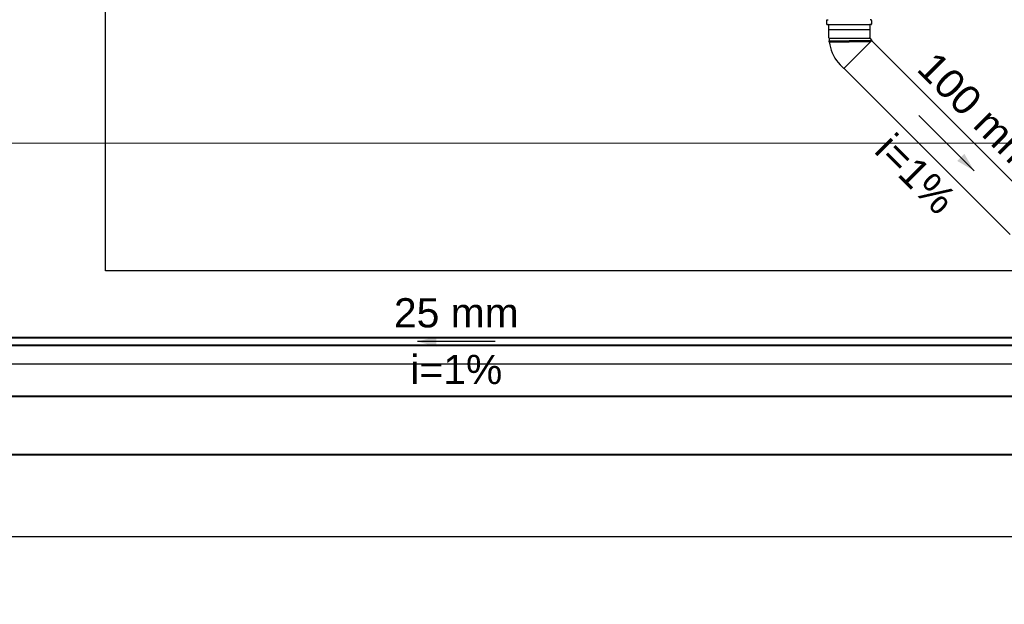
# Model space of a CAD drawing. Header units: millimetres. Extents: x -27714 to -5776, y 5810 to 9208.
# Tile 100 of 256: x -25297 to -25292, y 7011 to 7014. Entities that reach past the tile are written whole.
import ezdxf

# ---------------------------------------------------------------- set-up
doc = ezdxf.new("R2010")
doc.units = ezdxf.units.MM
for name, color, linetype, lineweight in [('AP-Condutos', 4, 'Continuous', 40), ('AP-Textos conduto', 7, 'Continuous', 25), ('DI-Detalhes', 1, 'Continuous', 30), ('TQ-Condutos', 3, 'Continuous', 30), ('TQ-Textos conduto', 7, 'Continuous', 25)]:
    doc.layers.add(name, color=color, linetype=linetype, lineweight=lineweight)
for name, color, linetype in [('AP-Sentido conduto', 9, 'Continuous'), ('Simbolos', 5, 'Continuous'), ('Simbolos_int', 2, 'Continuous'), ('TEXTO', 7, 'Continuous'), ('TEXTO @ 200', 7, 'Continuous'), ('TQ-Sentido conduto', 9, 'Continuous')]:
    doc.layers.add(name, color=color, linetype=linetype)
doc.styles.add('Arial', font='arial.ttf')

# ---------------------------------------------------------------- blocks, each defined once
blk = doc.blocks.new('SIMBOLO NOMENCLATURA')
at = {"linetype": 'Continuous'}
blk.add_circle((-30, 0), 30, dxfattribs=at)
blk = doc.blocks.new('*U155')
at = {"layer": 'TEXTO @ 200', "linetype": 'Continuous', "xscale": 40, "yscale": 40, "zscale": 40}
blk.add_blockref('SIMBOLO NOMENCLATURA', (-23654.5269, 7584.9791), dxfattribs=at)
blk = doc.blocks.new('*U159')
at = {"layer": 'TEXTO @ 200', "linetype": 'Continuous', "xscale": 40, "yscale": 40, "zscale": 40}
blk.add_blockref('SIMBOLO NOMENCLATURA', (-23783.0676, 7189.4887), dxfattribs=at)

msp = doc.modelspace()

# ---------------------------------------------------------------- hatches: boundary and pattern name
at = {"layer": 'AP-Sentido conduto', "linetype": 'Continuous'}
msp.add_hatch(color=256, dxfattribs=at).paths.add_polyline_path([(-25295.1758, 7012.3245), (-25295.0792, 7012.2987), (-25295.0792, 7012.3504)])
at = {"layer": 'TQ-Sentido conduto', "linetype": 'Continuous'}
msp.add_hatch(color=256, dxfattribs=at).paths.add_polyline_path([(-25292.319, 7013.2014), (-25292.369, 7013.288), (-25292.4056, 7013.2514)])

# ---------------------------------------------------------------- linework, layer by layer
at = {"color": 7, "linetype": 'Continuous', "lineweight": 0}
msp.add_lwpolyline([(-25228.4163, 7014.3428), (-25228.4163, 7013.3428), (-25304.6163, 7013.3428), (-25304.6163, 7014.3428)], dxfattribs=at)
at = {"layer": 'AP-Condutos'}
for p, q in [((-25286.8893, 7012.3445), (-25303.0623, 7012.3445)), ((-25286.8893, 7012.3045), (-25303.0623, 7012.3045)), ((-25228.4813, 7012.0428), (-25305.4013, 7012.0428)), ((-25228.4813, 7011.7428), (-25305.4013, 7011.7428))]:
    msp.add_line(p, q, dxfattribs=at)
at = {"layer": 'AP-Sentido conduto'}
msp.add_lwpolyline([(-25294.7758, 7012.3245), (-25295.1758, 7012.3245)], dxfattribs=at)
at = {"layer": 'DI-Detalhes'}
for points in [[(-25286.584, 7012.6882), (-25296.7762, 7012.6882), (-25296.7762, 7021.3831), (-25286.584, 7021.3831), (-25286.584, 7012.6882)], [(-25306.4278, 7012.2106), (-25228.2172, 7012.2106), (-25228.2172, 7011.3226), (-25306.4278, 7011.3226), (-25306.4278, 7012.2106)]]:
    msp.add_lwpolyline(points, dxfattribs=at)
at = {"layer": 'Simbolos'}
for p, q in [((-25293.0757, 7013.9731), (-25293.0757, 7013.9542)), ((-25293.0742, 7013.975), (-25293.0683, 7013.9766)), ((-25292.8465, 7013.975), (-25292.8524, 7013.9766)), ((-25292.8451, 7013.9731), (-25292.8451, 7013.9542)), ((-25293.0738, 7013.9522), (-25293.0687, 7013.9517)), ((-25293.0669, 7013.9497), (-25293.0669, 7013.9256)), ((-25293.0669, 7013.9256), (-25293.0664, 7013.9251)), ((-25293.0664, 7013.9251), (-25293.0664, 7013.8856)), ((-25292.8539, 7013.9256), (-25292.8544, 7013.9251)), ((-25292.8544, 7013.9251), (-25292.8544, 7013.8856)), ((-25292.8539, 7013.9497), (-25292.8539, 7013.9256)), ((-25292.8469, 7013.9522), (-25292.852, 7013.9517)), ((-25293.0664, 7013.8856), (-25293.062, 7013.8812)), ((-25293.062, 7013.8688), (-25293.065, 7013.8685)), ((-25293.065, 7013.8685), (-25293.065, 7013.8626)), ((-25293.062, 7013.8624), (-25293.065, 7013.8626)), ((-25293.062, 7013.8812), (-25293.062, 7013.8688)), ((-25293.062, 7013.8688), (-25292.9604, 7013.8688)), ((-25292.8544, 7013.8856), (-25292.8548, 7013.8851)), ((-25292.8548, 7013.8809), (-25292.8441, 7013.8702)), ((-25293.0065, 7013.7452), (-25292.9878, 7013.7265))]:
    msp.add_line(p, q, dxfattribs=at)
for points in [[(-25293.0742, 7013.975), (-25293.0745, 7013.9749), (-25293.0747, 7013.9748), (-25293.075, 7013.9746), (-25293.0752, 7013.9744), (-25293.0753, 7013.9742), (-25293.0755, 7013.9739), (-25293.0756, 7013.9736), (-25293.0756, 7013.9734), (-25293.0757, 7013.9731)], [(-25293.0757, 7013.9542), (-25293.0756, 7013.9538), (-25293.0756, 7013.9535), (-25293.0754, 7013.9532), (-25293.0752, 7013.9529), (-25293.075, 7013.9527), (-25293.0748, 7013.9525), (-25293.0745, 7013.9523), (-25293.0742, 7013.9522), (-25293.0738, 7013.9522)], [(-25292.8469, 7013.9522), (-25292.8466, 7013.9522), (-25292.8463, 7013.9523), (-25292.846, 7013.9525), (-25292.8457, 7013.9527), (-25292.8455, 7013.9529), (-25292.8453, 7013.9532), (-25292.8452, 7013.9535), (-25292.8451, 7013.9538), (-25292.8451, 7013.9542)], [(-25292.8451, 7013.9731), (-25292.8451, 7013.9734), (-25292.8452, 7013.9736), (-25292.8453, 7013.9739), (-25292.8454, 7013.9742), (-25292.8456, 7013.9744), (-25292.8458, 7013.9746), (-25292.846, 7013.9748), (-25292.8463, 7013.9749), (-25292.8465, 7013.975)], [(-25293.0669, 7013.9497), (-25293.0669, 7013.95), (-25293.067, 7013.9504), (-25293.0671, 7013.9507), (-25293.0673, 7013.9509), (-25293.0675, 7013.9512), (-25293.0678, 7013.9514), (-25293.0681, 7013.9515), (-25293.0684, 7013.9517), (-25293.0687, 7013.9517)], [(-25292.852, 7013.9517), (-25292.8524, 7013.9517), (-25292.8527, 7013.9515), (-25292.853, 7013.9514), (-25292.8532, 7013.9512), (-25292.8534, 7013.9509), (-25292.8536, 7013.9507), (-25292.8538, 7013.9504), (-25292.8538, 7013.95), (-25292.8539, 7013.9497)], [(-25293.062, 7013.8624), (-25293.0599, 7013.8479), (-25293.0567, 7013.8335), (-25293.0524, 7013.8195), (-25293.0471, 7013.8059), (-25293.0408, 7013.7926), (-25293.0335, 7013.7799), (-25293.0252, 7013.7678), (-25293.0161, 7013.7563), (-25293.0061, 7013.7456)], [(-25292.8548, 7013.8851), (-25292.8551, 7013.8847), (-25292.8554, 7013.8843), (-25292.8556, 7013.8838), (-25292.8557, 7013.8833), (-25292.8557, 7013.8828), (-25292.8556, 7013.8822), (-25292.8554, 7013.8818), (-25292.8551, 7013.8813), (-25292.8548, 7013.8809)]]:
    msp.add_lwpolyline(points, dxfattribs=at)
at = {"layer": 'Simbolos_int'}
for p, q in [((-25293.0669, 7013.9515), (-25292.8539, 7013.9515)), ((-25293.0669, 7013.9256), (-25292.8539, 7013.9256)), ((-25293.065, 7013.8685), (-25292.9604, 7013.8685)), ((-25293.065, 7013.8626), (-25292.9604, 7013.8626)), ((-25293.062, 7013.8812), (-25292.855, 7013.8812)), ((-25292.8441, 7013.8702), (-25292.9878, 7013.7265)), ((-25292.8483, 7013.8688), (-25292.9604, 7013.8688)), ((-25292.8537, 7013.8685), (-25292.9604, 7013.8685)), ((-25292.8517, 7013.8626), (-25292.9604, 7013.8626))]:
    msp.add_line(p, q, dxfattribs=at)
at = {"layer": 'TQ-Condutos'}
for p, q in [((-25292.8453, 7013.8691), (-25291.9919, 7013.0157)), ((-25292.9867, 7013.7277), (-25292.1333, 7012.8743))]:
    msp.add_line(p, q, dxfattribs=at)
at = {"layer": 'TQ-Sentido conduto'}
msp.add_lwpolyline([(-25292.6018, 7013.4842), (-25292.319, 7013.2014)], dxfattribs=at)

# ---------------------------------------------------------------- block references
at = {"layer": 'TEXTO'}
for name in ['*U155', '*U159']:
    msp.add_blockref(name, (0, 0), dxfattribs=at)

# ---------------------------------------------------------------- texts
at = {"layer": 'AP-Textos conduto', "char_height": 0.15, "attachment_point": 8, "line_spacing_factor": 0.6, "style": 'Arial'}
for s, insert, width in [('25 mm', (-25294.9758, 7012.395), 1.280716), ('i=1%', (-25294.9758, 7012.105), 0.943445)]:
    msp.add_mtext(s, dxfattribs=dict(at, insert=insert, width=width))
at = {"layer": 'TQ-Textos conduto', "char_height": 0.15, "attachment_point": 8, "rotation": 314.9999, "line_spacing_factor": 0.6, "style": 'Arial'}
for s, insert, width in [('100 mm', (-25292.3539, 7013.4492), 1.51372), ('i=1%', (-25292.6721, 7013.131), 0.943445)]:
    msp.add_mtext(s, dxfattribs=dict(at, insert=insert, width=width))

doc.saveas('drawing.dxf')
